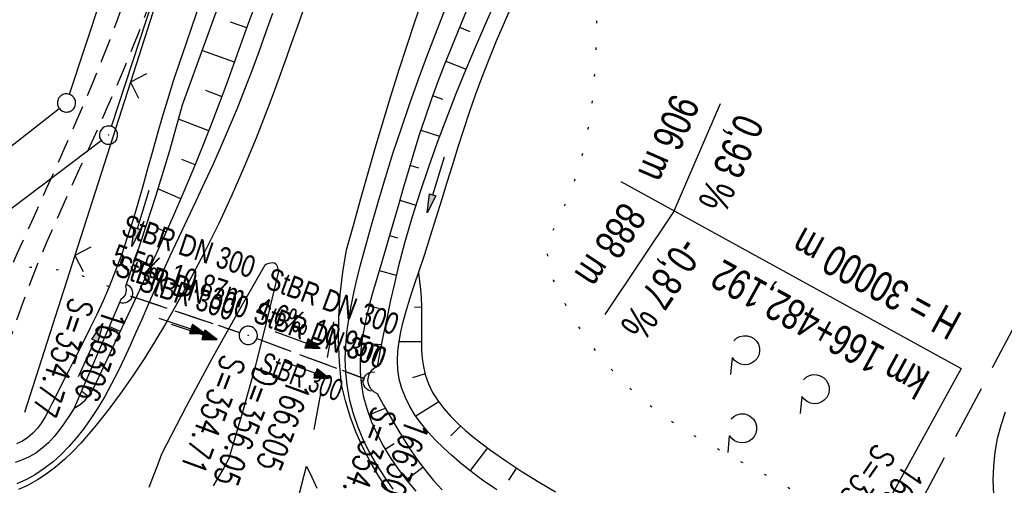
# Model space of a CAD drawing. Extents: x 509054 to 510017, y 459212 to 460305.
# Tile 11 of 63: x 509269 to 509350, y 459521 to 459559. Entities that reach past the tile are written whole.
import ezdxf
from ezdxf.enums import TextEntityAlignment as Align

# ---------------------------------------------------------------- set-up
doc = ezdxf.new("R2010")
doc.units = 0
doc.header["$LTSCALE"] = 10
doc.header["$MEASUREMENT"] = 0
for name, pattern in [('ACAD_ISO16W100', [73, 15, -6.5, 15, -6.5, 15, -7, 1, -7]), ('AUSGEZOGEN', [0]), ('LT00', [0]), ('LT02', [0.4, 0.2, -0.2]), ('LT07', [0.22, 0.02, -0.2]), ('LT11', [0.3, 0.2, -0.1]), ('LT12', [0.4, 0.3, -0.1]), ('STRICHLINIE2', [0.375, 0.25, -0.125])]:
    doc.linetypes.add(name, pattern=pattern)
doc.layers.get('0').update_dxf_attribs({"linetype": 'LT00'})
for name, color, linetype in [('--EK_FBR', 1, 'LT00'), ('--EK_Halt-Pfeil', 4, 'LT00'), ('--EK_Haltung', 7, 'STRICHLINIE2'), ('--EK_Haltung-Text', 140, 'LT00'), ('--EK_Schacht-Text', 5, 'LT00'), ('--EL_DFK_AB_L', 21, 'LT00'), ('--EL_DFK_AB_P', 7, 'LT00'), ('--EL_Halt-Pfeil', 4, 'LT00'), ('--EL_Haltung', 182, 'STRICHLINIE2'), ('--EL_Haltung-Text', 182, 'LT00'), ('-GRA-20W', 250, 'LT00'), ('BAB-KABEL', 220, 'ACAD_ISO16W100'), ('DFK_AB_L', 21, 'LT00'), ('DFK_AB_P', 7, 'LT00'), ('DFK_GZPKT', 250, 'LT00'), ('DFK_KATASTER', 250, 'LT00'), ('DL', 182, 'LT12'), ('DL_PFEIL', 201, 'LT00'), ('DL_TEXT', 182, 'LT00'), ('GEHOELZ_SYMB', 252, 'Continuous'), ('PFEIL', 140, 'AUSGEZOGEN'), ('V110_AFBR_BAB', 250, 'LT00'), ('V110_BOESCH', 250, 'LT00'), ('V110_BOSCHUNG', 250, 'LT00'), ('V110_ERDWEG', 250, 'LT11'), ('V110_GEHOELZ', 250, 'LT07'), ('V110_GRABEN', 250, 'LT00'), ('V110_KA_PRUF', 182, 'LT00'), ('V110_LD_MARK', 250, 'LT00'), ('V110_LG_MARK', 250, 'LT02'), ('V110_UK_DURCH', 182, 'LT00'), ('V110_ZAUN', 40, 'LT00')]:
    doc.layers.add(name, color=color, linetype=linetype)
doc.styles.add('Beschrift', font='ARIAL.TTF')
doc.styles.add('Haltungsbeschriftung', font='ARIAL.TTF', dxfattribs={"width": 0.75})
doc.styles.add('schachtbeschriftung', font='romans.shx', dxfattribs={"width": 0.75, "height": 2})

# ---------------------------------------------------------------- blocks, each defined once
blk = doc.blocks.new('SYMB7010')
at = {"color": 0, "linetype": 'ByBlock'}
for points in [[(-0.031408, 0.499213), (-0.093728, 0.49134), (-0.15457, 0.475719), (-0.212975, 0.452595), (-0.268021, 0.422333), (-0.31884, 0.385411), (-0.36463, 0.342411), (-0.40467, 0.29401), (-0.438329, 0.240973), (-0.465074, 0.184136), (-0.484486, 0.124395), (-0.496256, 0.062692), (-0.5002, 0)], [(-0.5002, 0), (-0.496256, -0.062692), (-0.484486, -0.124395), (-0.465075, -0.184136), (-0.438329, -0.240973), (-0.404671, -0.29401), (-0.36463, -0.342411), (-0.31884, -0.385411), (-0.268021, -0.422333), (-0.212975, -0.452595), (-0.154571, -0.475719), (-0.093728, -0.49134), (-0.031408, -0.499213), (0.031408, -0.499213)], [(0.5002, 0), (0.496256, 0.062692), (0.484485, 0.124395), (0.465074, 0.184136), (0.438329, 0.240973), (0.40467, 0.29401), (0.36463, 0.342411), (0.31884, 0.385411), (0.268021, 0.422333), (0.212975, 0.452595), (0.15457, 0.475719), (0.093728, 0.49134), (0.031408, 0.499213), (-0.031408, 0.499213)], [(0.031408, -0.499213), (0.093728, -0.491341), (0.15457, -0.475719), (0.212975, -0.452595), (0.268021, -0.422333), (0.31884, -0.385411), (0.36463, -0.342411), (0.404671, -0.294011), (0.438329, -0.240974), (0.465075, -0.184136), (0.484486, -0.124395), (0.496256, -0.062692), (0.500201, 0)]]:
    blk.add_lwpolyline(points, dxfattribs=at)
blk = doc.blocks.new('SYMB0003')
at = {"color": 0, "linetype": 'ByBlock'}
for p, q in [((-0.015712, 0), (0.010166, 0.012015)), ((0, -0.021257), (-0.015712, 0)), ((0.010166, 0.012015), (0, -0.021257))]:
    blk.add_line(p, q, dxfattribs=at)
for points in [[(-0.031395, 0.499013), (-0.093691, 0.491144), (-0.154509, 0.475528), (-0.21289, 0.452414), (-0.267913, 0.422164), (-0.318712, 0.385257), (-0.364484, 0.342274), (-0.404509, 0.293893), (-0.438154, 0.240877), (-0.464888, 0.184062), (-0.484292, 0.124345), (-0.496058, 0.062667), (-0.5, 0)], [(-0.5, 0), (-0.496058, -0.062667), (-0.484292, -0.124345), (-0.464888, -0.184062), (-0.438154, -0.240877), (-0.404509, -0.293893), (-0.364485, -0.342274), (-0.318712, -0.385257), (-0.267914, -0.422164), (-0.21289, -0.452414), (-0.154509, -0.475529), (-0.093691, -0.491144), (-0.031395, -0.499014), (0.031395, -0.499014)], [(0.5, 0), (0.496057, 0.062667), (0.484292, 0.124345), (0.464888, 0.184062), (0.438153, 0.240877), (0.404509, 0.293893), (0.364484, 0.342274), (0.318712, 0.385257), (0.267913, 0.422164), (0.21289, 0.452414), (0.154509, 0.475528), (0.093691, 0.491144), (0.031395, 0.499013), (-0.031395, 0.499013)], [(0.031395, -0.499014), (0.093691, -0.491144), (0.154509, -0.475529), (0.21289, -0.452414), (0.267914, -0.422164), (0.318712, -0.385257), (0.364485, -0.342274), (0.404509, -0.293893), (0.438154, -0.240877), (0.464889, -0.184062), (0.484292, -0.124345), (0.496058, -0.062667), (0.5, 0)]]:
    blk.add_lwpolyline(points, dxfattribs=at)
blk = doc.blocks.new('GEHOELZ_SYMB')
at = {"layer": 'GEHOELZ_SYMB'}
blk.add_line((0, 0), (1.4, 0), dxfattribs=at)
blk.add_lwpolyline([(-1.388, 0.017), (-1.612, 0.221), (-1.778, 0.474), (-1.876, 0.761), (-1.898, 1.063), (-1.844, 1.361), (-1.718, 1.636), (-1.526, 1.87), (-1.282, 2.05), (-1, 2.162), (-0.7, 2.2), (-0.4, 2.162), (-0.118, 2.05), (0.126, 1.87), (0.318, 1.636), (0.444, 1.361), (0.498, 1.063), (0.476, 0.761), (0.378, 0.474), (0.212, 0.221), (-0.012, 0.017)], dxfattribs=at)
blk = doc.blocks.new('Pfreil3')
at = {"layer": 'PFEIL'}
blk.add_hatch(color=256, dxfattribs=at).paths.add_polyline_path([(-1.549, 0.273), (-1.549, -0.273), (0, 0)])
for p, q in [((-1.549, 0), (-4.831, 0)), ((-1.549, -0.273), (-1.549, 0.273)), ((-1.549, 0.273), (0, 0)), ((0, 0), (-1.549, -0.273))]:
    blk.add_line(p, q, dxfattribs=at)
blk = doc.blocks.new('SYMB1107')
at = {"color": 0, "linetype": 'ByBlock'}
for points in [[(-0.2, 0), (-0.196157, 0.039018), (-0.184776, 0.076537), (-0.166294, 0.111114), (-0.141421, 0.141421), (-0.111114, 0.166294), (-0.076537, 0.184776), (-0.039018, 0.196157), (0, 0.2)], [(0, 0.2), (0.039018, 0.196157), (0.076537, 0.184776), (0.111114, 0.166294), (0.141421, 0.141421), (0.166294, 0.111114), (0.184776, 0.076537), (0.196157, 0.039018), (0.2, 0)]]:
    blk.add_lwpolyline(points, dxfattribs=at)
blk = doc.blocks.new('SYMB0024')
at = {"color": 0, "linetype": 'ByBlock'}
for p, q in [((-0.5, 0.5), (0, 0)), ((0, 0), (0.5, 0.5))]:
    blk.add_line(p, q, dxfattribs=at)
blk = doc.blocks.new('SYMB0070')
at = {"color": 0, "linetype": 'ByBlock'}
for p, q in [((-0.5, 0), (0.2, 0)), ((0.5, 0), (0.2, 0.1)), ((0.2, 0.1), (0.2, 0)), ((0.468, 0), (0.21, 0.086)), ((0.21, 0.086), (0.21, -0.086)), ((0.21, -0.086), (0.468, 0)), ((0.22, -0.072), (0.437, 0)), ((0.23, -0.058), (0.405, 0)), ((0.24, -0.045), (0.374, 0)), ((0.342, 0), (0.25, 0.031)), ((0.25, 0.031), (0.25, -0.031)), ((0.25, -0.031), (0.342, 0)), ((0.26, -0.017), (0.31, 0)), ((0.27, -0.003), (0.279, 0))]:
    blk.add_line(p, q, dxfattribs=at)
for points in [[(0.2, 0), (0.2, -0.1), (0.5, 0)], [(0.437, 0), (0.22, 0.072), (0.22, -0.072)], [(0.405, 0), (0.23, 0.058), (0.23, -0.058)], [(0.374, 0), (0.24, 0.045), (0.24, -0.045)], [(0.31, 0), (0.26, 0.017), (0.26, -0.017)], [(0.279, 0), (0.27, 0.003), (0.27, -0.003)]]:
    blk.add_lwpolyline(points, dxfattribs=at)

msp = doc.modelspace()

# ---------------------------------------------------------------- linework, layer by layer
at = {"layer": '--EK_FBR'}
for points in [[(509305.69, 459563.256), (509302.937, 459556.064), (509302.187, 459554.064), (509301.468, 459552.059), (509300.778, 459550.046), (509300.114, 459548.023), (509299.474, 459545.986), (509298.857, 459543.932), (509298.261, 459541.859), (509297.682, 459539.763), (509297.394, 459538.683), (509297.119, 459537.599), (509296.864, 459536.51), (509296.636, 459535.42), (509296.445, 459534.329), (509296.298, 459533.239), (509296.202, 459532.152), (509296.166, 459531.069), (509296.198, 459529.991), (509296.305, 459528.921), (509296.51, 459527.782), (509296.806, 459526.656), (509297.184, 459525.546), (509297.64, 459524.455), (509298.166, 459523.386), (509298.756, 459522.342), (509299.404, 459521.325), (509300.103, 459520.338)], [(509290.199, 459559.489), (509289.637, 459557.92), (509289.068, 459556.353), (509288.488, 459554.791), (509287.894, 459553.236), (509287.282, 459551.688), (509286.647, 459550.15), (509285.986, 459548.618), (509285.305, 459547.096), (509284.607, 459545.579), (509283.899, 459544.067), (509283.185, 459542.557), (509282.47, 459541.046), (509281.76, 459539.532), (509281.06, 459538.012), (509280.374, 459536.484), (509279.904, 459535.406), (509279.437, 459534.327), (509278.968, 459533.248), (509278.491, 459532.174), (509278.001, 459531.107), (509277.491, 459530.051), (509276.957, 459529.008), (509276.391, 459527.983), (509275.788, 459526.977), (509275.142, 459525.995), (509274.61, 459525.255), (509274.047, 459524.538), (509273.449, 459523.85), (509272.814, 459523.2), (509272.139, 459522.593), (509271.421, 459522.037), (509270.704, 459521.565), (509269.952, 459521.145), (509269.171, 459520.78)], [(509280.057, 459520.518), (509280.413, 459521.437), (509280.758, 459522.347), (509281.099, 459523.252), (509283.136, 459527.193), (509285.233, 459531.102), (509287.39, 459534.979), (509289.606, 459538.822)], [(509289.606, 459538.822), (509289.826, 459538.915), (509290.035, 459538.987), (509290.222, 459539.018), (509290.377, 459538.986), (509290.492, 459538.878), (509290.575, 459538.708), (509290.636, 459538.496), (509290.687, 459538.264)], [(509290.687, 459538.264), (509289.774, 459534.387), (509288.792, 459530.528), (509287.74, 459526.687), (509286.619, 459522.866), (509286.189, 459522.113), (509285.757, 459521.367), (509285.321, 459520.631)]]:
    msp.add_lwpolyline(points, dxfattribs=at)
at = {"layer": '--EK_Haltung'}
for p, q in [((509278.608, 459536.226), (509287.494, 459533.246)), ((509288.908, 459532.746), (509297.767, 459529.455))]:
    msp.add_line(p, q, dxfattribs=at)
at = {"layer": '--EL_DFK_AB_L'}
for p, q in [((509276.944, 459550.201), (509307.566, 459643.357)), ((509248.02, 459527.901), (509276.111, 459549.038))]:
    msp.add_line(p, q, dxfattribs=at)
at = {"layer": '--EL_Haltung'}
for p, q in [((509278.608, 459536.226), (509287.494, 459533.246)), ((509288.908, 459532.746), (509297.767, 459529.455))]:
    msp.add_line(p, q, dxfattribs=at)
at = {"layer": '-GRA-20W'}
for q in [(509327.068, 459552.081), (509317.537, 459534.72)]:
    msp.add_line((509323.241, 459543.259), q, dxfattribs=at)
at = {"layer": '-GRA-20W', "flags": 128}
msp.add_lwpolyline([(509318.858, 459545.665), (509346.868, 459530.294), (509337.014, 459512.338), (509369.894, 459494.295)], dxfattribs=at)
at = {"layer": 'BAB-KABEL', "ltscale": 0.03, "flags": 128}
msp.add_lwpolyline([(509756.483, 460164.921), (509747.182, 460153.37), (509734.689, 460137.244), (509730.907, 460132.09), (509733.129, 460114.536), (509731.409, 460108.008), (509724.523, 460095.604), (509711.28, 460076.685), (509698.025, 460055.678), (509688.568, 460043.653), (509672.718, 460022.088), (509664.467, 460011.266), (509651.04, 459989.759), (509640.382, 459973.096), (509628.843, 459955.498), (509618.698, 459940.552), (509581.789, 459885.116), (509566.288, 459862.507), (509548.446, 459837.862), (509521.661, 459802.421), (509508.018, 459785.379), (509484.638, 459767.233), (509465.746, 459752.551), (509478.238, 459736.448), (509483.937, 459724.142), (509476.568, 459711.775), (509463.243, 459689.908), (509453.703, 459672.981), (509444.321, 459655.82), (509438.096, 459644.673), (509430.158, 459631.549), (509426.037, 459631.795), (509415.741, 459631.611), (509407.454, 459627.741), (509394.402, 459620.945), (509385.21, 459598.169), (509379.328, 459586.045), (509371.381, 459571.601), (509340.84, 459514.202), (509327.412, 459490.839), (509320.978, 459490.839), (509314.627, 459476.818), (509274.625, 459384.823), (509271.134, 459376.67)], dxfattribs=at)
at = {"layer": 'DFK_AB_L'}
for p, q in [((509276.944, 459550.201), (509307.566, 459643.357)), ((509248.02, 459527.901), (509276.111, 459549.038))]:
    msp.add_line(p, q, dxfattribs=at)
at = {"layer": 'DFK_KATASTER'}
for p, q in [((509273.486, 459552.852), (509303.735, 459644.407)), ((509243.752, 459529.19), (509272.658, 459551.679))]:
    msp.add_line(p, q, dxfattribs=at)
at = {"layer": 'DL'}
for p, q in [((509278.654, 459536.211), (509287.494, 459533.246)), ((509288.906, 459532.746), (509297.715, 459529.46))]:
    msp.add_line(p, q, dxfattribs=at)
at = {"layer": 'V110_AFBR_BAB'}
for points in [[(509305.69, 459563.256), (509302.937, 459556.064), (509302.187, 459554.064), (509301.468, 459552.059), (509300.778, 459550.046), (509300.114, 459548.023), (509299.474, 459545.986), (509298.857, 459543.932), (509298.261, 459541.859), (509297.682, 459539.763), (509297.394, 459538.683), (509297.119, 459537.599), (509296.864, 459536.51), (509296.636, 459535.42), (509296.445, 459534.329), (509296.298, 459533.239), (509296.202, 459532.152), (509296.166, 459531.069), (509296.198, 459529.991), (509296.305, 459528.921), (509296.51, 459527.782), (509296.806, 459526.656), (509297.184, 459525.546), (509297.64, 459524.455), (509298.166, 459523.386), (509298.756, 459522.342), (509299.404, 459521.325), (509300.103, 459520.338)], [(509290.199, 459559.489), (509289.637, 459557.92), (509289.068, 459556.353), (509288.488, 459554.791), (509287.894, 459553.236), (509287.282, 459551.688), (509286.647, 459550.15), (509285.986, 459548.618), (509285.305, 459547.096), (509284.607, 459545.579), (509283.899, 459544.067), (509283.185, 459542.557), (509282.47, 459541.046), (509281.76, 459539.532), (509281.06, 459538.012), (509280.374, 459536.484), (509279.904, 459535.406), (509279.437, 459534.327), (509278.968, 459533.248), (509278.491, 459532.174), (509278.001, 459531.107), (509277.491, 459530.051), (509276.957, 459529.008), (509276.391, 459527.983), (509275.788, 459526.977), (509275.142, 459525.995), (509274.61, 459525.255), (509274.047, 459524.538), (509273.449, 459523.85), (509272.814, 459523.2), (509272.139, 459522.593), (509271.421, 459522.037), (509270.704, 459521.565), (509269.952, 459521.145), (509269.171, 459520.78)], [(509280.057, 459520.518), (509280.413, 459521.437), (509280.758, 459522.347), (509281.099, 459523.252), (509283.136, 459527.193), (509285.233, 459531.102), (509287.39, 459534.979), (509289.606, 459538.822)], [(509289.606, 459538.822), (509289.826, 459538.915), (509290.035, 459538.987), (509290.222, 459539.018), (509290.377, 459538.986), (509290.492, 459538.878), (509290.575, 459538.708), (509290.636, 459538.496), (509290.687, 459538.264)], [(509290.687, 459538.264), (509289.774, 459534.387), (509288.792, 459530.528), (509287.74, 459526.687), (509286.619, 459522.866), (509286.189, 459522.113), (509285.757, 459521.367), (509285.321, 459520.631)]]:
    msp.add_lwpolyline(points, dxfattribs=at)
at = {"layer": 'V110_BOESCH'}
for points in [[(509307.306, 459562.614), (509304.329, 459555.251), (509303.771, 459553.824), (509303.247, 459552.391), (509302.752, 459550.952), (509302.281, 459549.505), (509301.828, 459548.051), (509301.388, 459546.589), (509300.958, 459545.118), (509300.531, 459543.64), (509300.103, 459542.152), (509299.669, 459540.655), (509299.224, 459539.148), (509298.95, 459538.234), (509298.677, 459537.316), (509298.412, 459536.398), (509298.164, 459535.478), (509297.939, 459534.559), (509297.746, 459533.64), (509297.59, 459532.724), (509297.48, 459531.811), (509297.422, 459530.901), (509297.425, 459529.997), (509297.495, 459529.098), (509297.675, 459528.032), (509297.953, 459526.978), (509298.323, 459525.939), (509298.775, 459524.919), (509299.302, 459523.919), (509299.895, 459522.944), (509300.546, 459521.995), (509301.248, 459521.075), (509301.991, 459520.187)], [(509273.892, 459527.007), (509274.361, 459527.309), (509274.78, 459527.677), (509275.141, 459528.102), (509275.436, 459528.575), (509276.404, 459530.618), (509277.37, 459532.662), (509278.332, 459534.709), (509279.288, 459536.759), (509280.199, 459538.735), (509281.1, 459540.716), (509281.987, 459542.703), (509282.856, 459544.698), (509283.705, 459546.701), (509284.529, 459548.714), (509285.326, 459550.738), (509285.905, 459552.264), (509286.471, 459553.796), (509287.027, 459555.331), (509287.578, 459556.868), (509288.128, 459558.405), (509288.681, 459559.942)], [(509302.221, 459538.166), (509302.299, 459537.476), (509302.37, 459536.784), (509302.427, 459536.087), (509302.462, 459535.385), (509302.472, 459534.671), (509302.466, 459533.952), (509302.455, 459533.233), (509302.452, 459532.518), (509302.47, 459531.811), (509302.52, 459531.115), (509302.615, 459530.435), (509302.767, 459529.775), (509303.03, 459529.031), (509303.379, 459528.318), (509303.805, 459527.635), (509304.298, 459526.98), (509304.849, 459526.351), (509305.449, 459525.748), (509306.089, 459525.168), (509306.758, 459524.609), (509307.449, 459524.072), (509308.151, 459523.553), (509309.478, 459522.624), (509310.812, 459521.75), (509312.152, 459520.924), (509313.497, 459520.142)], [(509350.496, 459515.542), (509350.159, 459516.545), (509349.875, 459517.654), (509349.673, 459518.786), (509349.552, 459519.933), (509349.512, 459521.089), (509349.552, 459522.244), (509349.673, 459523.39), (509349.873, 459524.521), (509350.153, 459525.627), (509350.512, 459526.701)]]:
    msp.add_lwpolyline(points, dxfattribs=at)
at = {"layer": 'V110_BOSCHUNG'}
for p, q in [((509288.094, 459558.31), (509286.753, 459558.794)), ((509305.587, 459558.364), (509306.444, 459558.024)), ((509287.083, 459555.486), (509284.394, 459556.456)), ((509304.458, 459555.572), (509306.132, 459554.932)), ((509286.05, 459552.654), (509284.715, 459553.151)), ((509303.377, 459552.752), (509304.193, 459552.462)), ((509284.973, 459549.831), (509282.459, 459550.814)), ((509302.404, 459549.888), (509303.941, 459549.392)), ((509283.841, 459547.031), (509282.741, 459547.483)), ((509301.513, 459547.008), (509302.222, 459546.793)), ((509282.664, 459544.253), (509280.777, 459545.065)), ((509300.671, 459544.124), (509301.994, 459543.732)), ((509281.451, 459541.498), (509280.659, 459541.851)), ((509299.84, 459541.241), (509300.491, 459541.048)), ((509280.209, 459538.757), (509278.912, 459539.353)), ((509298.987, 459538.356), (509300.39, 459537.959)), ((509302.227, 459538.117), (509302.204, 459538.115)), ((509278.95, 459536.033), (509278.528, 459536.23)), ((509298.152, 459535.431), (509298.946, 459535.253)), ((509302.464, 459535.304), (509301.881, 459535.339)), ((509277.679, 459533.319), (509276.763, 459533.74)), ((509297.546, 459532.399), (509299.163, 459532.257)), ((509302.453, 459532.462), (509300.609, 459532.486)), ((509276.384, 459530.575), (509275.992, 459530.795)), ((509302.753, 459529.828), (509301.719, 459529.518)), ((509297.476, 459529.278), (509297.751, 459529.325)), ((509275.035, 459527.964), (509274.491, 459528.41)), ((509303.875, 459527.535), (509302.004, 459526.348)), ((509298.12, 459526.478), (509299.476, 459527.029)), ((509305.679, 459525.533), (509304.882, 459524.726)), ((509299.469, 459523.631), (509300.199, 459524.099)), ((509307.887, 459523.745), (509306.464, 459521.873)), ((509301.21, 459521.123), (509302.561, 459522.172)), ((509310.282, 459522.091), (509309.628, 459521.088))]:
    msp.add_line(p, q, dxfattribs=at)
at = {"layer": 'V110_ERDWEG', "flags": 128}
for points in [[(509459.449, 459758.305), (509457.009, 459757.135), (509454.569, 459755.968), (509452.125, 459754.807), (509449.678, 459753.656), (509447.225, 459752.518), (509444.765, 459751.396), (509442.297, 459750.293), (509439.819, 459749.213), (509437.331, 459748.159), (509435.105, 459747.244), (509432.87, 459746.349), (509430.627, 459745.473), (509428.378, 459744.612), (509426.124, 459743.765), (509423.865, 459742.928), (509421.603, 459742.1), (509419.339, 459741.279), (509417.073, 459740.461), (509414.436, 459739.51), (509411.801, 459738.558), (509409.167, 459737.602), (509406.536, 459736.637), (509403.91, 459735.661), (509401.289, 459734.671), (509398.674, 459733.664), (509396.067, 459732.635), (509393.543, 459731.614), (509391.028, 459730.567), (509388.525, 459729.493), (509386.035, 459728.39), (509383.559, 459727.255), (509381.1, 459726.086), (509378.659, 459724.882), (509376.237, 459723.638), (509372.726, 459721.744), (509369.261, 459719.764), (509365.844, 459717.7), (509362.477, 459715.555), (509359.16, 459713.33), (509356.92, 459711.762), (509354.707, 459710.156), (509352.524, 459708.511), (509350.375, 459706.825), (509348.262, 459705.096), (509346.188, 459703.323), (509344.573, 459701.886), (509342.983, 459700.423), (509341.414, 459698.935), (509339.865, 459697.427), (509338.332, 459695.899), (509336.815, 459694.355), (509335.309, 459692.797), (509333.813, 459691.227), (509332.324, 459689.647), (509330.84, 459688.061), (509329.569, 459686.695), (509328.305, 459685.323), (509327.052, 459683.943), (509325.813, 459682.551), (509324.593, 459681.145), (509323.396, 459679.723), (509322.227, 459678.281), (509321.091, 459676.818), (509319.99, 459675.329), (509318.931, 459673.814), (509317.812, 459672.106), (509316.744, 459670.366), (509315.724, 459668.594), (509314.749, 459666.794), (509313.813, 459664.969), (509312.915, 459663.122), (509312.049, 459661.256), (509311.214, 459659.373), (509310.404, 459657.476), (509309.617, 459655.568), (509308.849, 459653.652), (509308.096, 459651.731), (509307.355, 459649.807), (509306.388, 459647.265), (509305.432, 459644.724), (509304.486, 459642.184), (509303.547, 459639.644), (509302.612, 459637.105), (509301.678, 459634.566), (509300.745, 459632.028), (509299.808, 459629.491), (509298.579, 459626.18), (509297.338, 459622.871), (509296.086, 459619.564), (509294.819, 459616.261), (509293.537, 459612.962), (509292.867, 459611.254), (509292.196, 459609.546), (509291.529, 459607.836), (509290.869, 459606.124), (509290.221, 459604.409), (509289.588, 459602.689), (509288.975, 459600.963), (509288.386, 459599.229), (509287.825, 459597.487), (509287.29, 459595.724), (509286.784, 459593.951), (509286.303, 459592.171), (509285.842, 459590.384), (509285.398, 459588.592), (509284.966, 459586.796), (509284.544, 459584.997), (509284.126, 459583.196), (509283.709, 459581.394), (509283.289, 459579.592), (509282.797, 459577.515), (509282.292, 459575.442), (509281.773, 459573.373), (509281.236, 459571.31), (509280.677, 459569.253), (509280.095, 459567.204), (509279.486, 459565.165), (509278.847, 459563.136), (509278.176, 459561.118), (509277.469, 459559.114), (509276.802, 459557.325), (509276.107, 459555.546), (509275.389, 459553.776), (509274.65, 459552.013), (509273.894, 459550.257), (509273.124, 459548.505), (509272.345, 459546.757), (509271.56, 459545.011), (509270.772, 459543.266), (509269.986, 459541.52), (509269.203, 459539.773), (509268.429, 459538.022), (509267.525, 459535.941), (509266.635, 459533.854), (509265.756, 459531.762), (509264.887, 459529.668), (509264.025, 459527.57), (509263.167, 459525.471), (509262.312, 459523.371)], [(509460.302, 459756.774), (509458.095, 459755.71), (509455.888, 459754.649), (509453.679, 459753.593), (509451.466, 459752.544), (509449.249, 459751.505), (509447.028, 459750.478), (509444.8, 459749.465), (509442.564, 459748.47), (509440.321, 459747.494), (509438.068, 459746.54), (509435.829, 459745.619), (509433.581, 459744.719), (509431.326, 459743.837), (509429.065, 459742.97), (509426.798, 459742.115), (509424.528, 459741.268), (509422.255, 459740.428), (509419.982, 459739.591), (509417.709, 459738.753), (509414.712, 459737.644), (509411.718, 459736.528), (509408.728, 459735.402), (509405.743, 459734.264), (509402.762, 459733.113), (509399.787, 459731.947), (509396.819, 459730.762), (509394.579, 459729.853), (509392.346, 459728.93), (509390.119, 459727.99), (509387.901, 459727.032), (509385.692, 459726.051), (509383.496, 459725.046), (509381.312, 459724.013), (509379.143, 459722.952), (509376.99, 459721.858), (509374.088, 459720.313), (509371.218, 459718.705), (509368.383, 459717.036), (509365.583, 459715.308), (509362.818, 459713.521), (509360.09, 459711.679), (509357.949, 459710.176), (509355.833, 459708.637), (509353.747, 459707.061), (509351.691, 459705.446), (509349.671, 459703.791), (509347.687, 459702.095), (509346.071, 459700.657), (509344.479, 459699.191), (509342.91, 459697.702), (509341.361, 459696.19), (509339.829, 459694.659), (509338.311, 459693.112), (509336.806, 459691.55), (509335.31, 459689.977), (509333.821, 459688.395), (509332.337, 459686.806), (509331.088, 459685.462), (509329.844, 459684.114), (509328.61, 459682.757), (509327.39, 459681.389), (509326.188, 459680.008), (509325.008, 459678.611), (509323.854, 459677.196), (509322.731, 459675.759), (509321.643, 459674.298), (509320.593, 459672.811), (509319.475, 459671.126), (509318.408, 459669.406), (509317.387, 459667.657), (509316.41, 459665.879), (509315.475, 459664.075), (509314.577, 459662.249), (509313.715, 459660.403), (509312.884, 459658.539), (509312.083, 459656.66), (509311.307, 459654.769), (509310.555, 459652.869), (509309.823, 459650.961), (509309.107, 459649.049), (509308.363, 459647.017), (509307.632, 459644.985), (509306.91, 459642.952), (509306.194, 459640.919), (509305.481, 459638.887), (509304.768, 459636.857), (509304.05, 459634.83), (509303.326, 459632.805), (509302.592, 459630.784), (509301.844, 459628.768), (509301.054, 459626.689), (509300.249, 459624.615), (509299.433, 459622.543), (509298.608, 459620.475), (509297.777, 459618.407), (509296.944, 459616.34), (509296.111, 459614.272), (509295.281, 459612.202), (509294.529, 459610.309), (509293.786, 459608.412), (509293.057, 459606.511), (509292.343, 459604.604), (509291.651, 459602.69), (509290.982, 459600.769), (509290.342, 459598.84), (509289.733, 459596.902), (509289.216, 459595.155), (509288.724, 459593.402), (509288.254, 459591.641), (509287.803, 459589.875), (509287.367, 459588.104), (509286.942, 459586.33), (509286.526, 459584.552), (509286.115, 459582.772), (509285.705, 459580.991), (509285.294, 459579.21), (509284.842, 459577.274), (509284.38, 459575.34), (509283.906, 459573.41), (509283.417, 459571.484), (509282.91, 459569.563), (509282.38, 459567.65), (509281.826, 459565.746), (509281.244, 459563.851), (509280.631, 459561.967), (509279.984, 459560.096), (509279.299, 459558.239), (509278.662, 459556.611), (509277.998, 459554.992), (509277.312, 459553.382), (509276.608, 459551.779), (509275.892, 459550.18), (509275.167, 459548.584), (509274.439, 459546.989), (509273.713, 459545.393), (509272.993, 459543.795), (509272.283, 459542.193), (509271.589, 459540.585), (509270.916, 459538.97), (509270.267, 459537.344), (509269.622, 459535.642), (509269.005, 459533.929), (509268.413, 459532.206), (509267.84, 459530.477), (509267.284, 459528.741), (509266.739, 459527), (509266.203, 459525.256), (509265.67, 459523.511)]]:
    msp.add_lwpolyline(points, dxfattribs=at)
at = {"layer": 'V110_GEHOELZ', "flags": 128}
for points in [[(509365.001, 459516.997), (509355.173, 459510.692), (509354.321, 459510.224), (509353.455, 459509.897), (509352.575, 459509.702), (509351.684, 459509.629), (509350.781, 459509.671), (509349.867, 459509.819), (509348.945, 459510.062), (509348.014, 459510.393), (509347.077, 459510.802), (509346.133, 459511.281), (509345.184, 459511.82), (509344.231, 459512.411), (509343.275, 459513.045), (509342.316, 459513.713), (509341.357, 459514.405), (509340.398, 459515.113), (509339.439, 459515.828), (509338.483, 459516.542), (509337.53, 459517.244), (509336.58, 459517.927), (509335.636, 459518.58), (509334.557, 459519.288), (509333.488, 459519.953), (509332.428, 459520.581), (509331.379, 459521.178), (509330.342, 459521.751), (509329.318, 459522.306), (509328.308, 459522.849), (509327.312, 459523.388), (509326.332, 459523.928), (509325.369, 459524.476), (509324.423, 459525.038), (509323.496, 459525.621), (509322.589, 459526.231), (509321.702, 459526.874), (509320.837, 459527.557), (509319.804, 459528.458), (509318.81, 459529.426), (509317.856, 459530.457), (509316.946, 459531.55), (509316.085, 459532.701), (509315.276, 459533.907), (509314.522, 459535.165), (509313.826, 459536.473), (509313.566, 459537.012), (509313.328, 459537.556), (509313.124, 459538.104), (509312.967, 459538.654), (509312.868, 459539.203), (509312.841, 459539.75), (509312.893, 459540.299), (509313.017, 459540.845), (509313.196, 459541.389), (509313.417, 459541.931), (509313.665, 459542.473), (509313.926, 459543.015), (509314.186, 459543.559), (509314.731, 459544.826), (509315.197, 459546.105), (509315.59, 459547.396), (509315.917, 459548.697), (509316.184, 459550.008), (509316.397, 459551.327), (509316.562, 459552.654), (509316.687, 459553.986), (509316.777, 459555.324), (509316.84, 459556.665), (509316.881, 459558.01), (509316.906, 459559.356), (509316.923, 459560.703), (509316.937, 459562.05), (509316.956, 459563.395), (509316.984, 459564.738), (509317.03, 459566.077), (509317.099, 459567.411), (509317.198, 459568.74), (509317.332, 459570.061), (509317.509, 459571.375), (509317.786, 459572.947), (509318.128, 459574.507), (509318.531, 459576.054), (509318.99, 459577.59), (509319.5, 459579.114), (509320.055, 459580.628), (509320.651, 459582.132), (509321.283, 459583.625), (509321.944, 459585.11), (509322.631, 459586.586), (509323.338, 459588.054), (509324.06, 459589.514), (509324.792, 459590.966), (509325.529, 459592.412), (509326.434, 459594.177), (509327.336, 459595.936), (509328.233, 459597.69), (509329.124, 459599.444), (509330.006, 459601.199), (509330.878, 459602.959), (509331.737, 459604.727), (509332.58, 459606.505), (509333.407, 459608.296), (509334.214, 459610.103), (509335.001, 459611.929), (509335.472, 459613.058), (509335.94, 459614.191), (509336.411, 459615.323), (509336.889, 459616.45), (509337.381, 459617.568), (509337.893, 459618.672), (509338.428, 459619.757), (509338.994, 459620.821), (509339.596, 459621.857), (509340.238, 459622.862), (509340.928, 459623.832), (509341.74, 459624.846), (509342.61, 459625.816), (509343.534, 459626.742), (509344.507, 459627.629), (509345.526, 459628.478), (509346.586, 459629.292), (509347.683, 459630.073), (509348.812, 459630.824), (509349.969, 459631.547), (509351.147, 459632.243), (509352.347, 459632.907), (509353.566, 459633.533), (509354.802, 459634.115), (509356.052, 459634.646), (509357.315, 459635.119), (509358.587, 459635.529), (509359.868, 459635.868), (509361.153, 459636.13), (509362.442, 459636.308), (509363.732, 459636.397), (509365.02, 459636.389), (509366.226, 459636.29), (509367.427, 459636.106), (509368.622, 459635.843), (509369.809, 459635.507), (509370.986, 459635.104), (509372.151, 459634.64), (509373.304, 459634.121), (509374.442, 459633.552), (509375.563, 459632.94), (509376.667, 459632.291), (509377.751, 459631.61), (509378.815, 459630.904), (509380.267, 459629.88), (509381.678, 459628.821), (509383.051, 459627.729), (509384.389, 459626.606), (509385.695, 459625.456), (509386.972, 459624.281), (509388.224, 459623.085), (509389.453, 459621.869), (509390.664, 459620.636), (509391.858, 459619.39), (509393.04, 459618.133), (509394.212, 459616.868), (509395.377, 459615.597), (509396.54, 459614.323)], [(509276.761, 459536.998), (509276.162, 459537.261), (509275.56, 459537.515), (509274.954, 459537.752), (509274.34, 459537.964), (509273.393, 459538.223), (509272.426, 459538.41), (509271.445, 459538.529), (509270.453, 459538.584), (509269.454, 459538.582), (509268.452, 459538.527), (509267.452, 459538.422), (509266.457, 459538.274), (509265.933, 459538.178), (509265.416, 459538.064), (509264.91, 459537.924), (509264.418, 459537.751), (509263.945, 459537.538), (509263.466, 459537.263), (509263.01, 459536.943), (509262.577, 459536.588), (509262.163, 459536.206), (509261.766, 459535.807), (509261.109, 459535.087), (509260.49, 459534.344), (509259.901, 459533.581), (509259.331, 459532.8), (509258.773, 459532.005), (509258.216, 459531.197), (509257.652, 459530.379), (509257.298, 459529.877), (509256.936, 459529.382), (509256.56, 459528.904), (509256.168, 459528.454), (509255.756, 459528.039), (509255.321, 459527.672), (509254.659, 459527.243), (509253.949, 459526.919), (509253.195, 459526.693), (509252.403, 459526.556), (509251.578, 459526.5), (509250.725, 459526.518), (509249.849, 459526.6), (509248.955, 459526.739), (509248.048, 459526.928), (509247.134, 459527.157), (509246.217, 459527.419), (509245.303, 459527.705), (509244.396, 459528.008), (509243.502, 459528.32), (509242.026, 459528.85), (509240.595, 459529.379), (509239.202, 459529.906), (509237.842, 459530.426), (509236.509, 459530.939), (509235.194, 459531.441), (509233.894, 459531.931), (509232.601, 459532.407), (509231.308, 459532.866), (509230.01, 459533.306), (509228.701, 459533.724), (509227.152, 459534.184), (509225.581, 459534.616), (509223.99, 459535.023), (509222.382, 459535.41), (509220.76, 459535.78), (509219.125, 459536.137), (509217.48, 459536.485), (509215.829, 459536.829), (509214.172, 459537.171), (509212.513, 459537.516), (509210.854, 459537.867), (509209.197, 459538.228), (509207.545, 459538.604), (509205.901, 459538.998), (509203.732, 459539.553), (509201.578, 459540.143), (509199.439, 459540.764), (509197.312, 459541.413), (509195.195, 459542.085), (509193.088, 459542.778), (509190.988, 459543.488), (509188.894, 459544.211), (509186.803, 459544.943), (509184.715, 459545.681), (509182.628, 459546.42), (509180.54, 459547.158), (509178.449, 459547.891), (509173.972, 459549.427), (509169.477, 459550.923), (509164.966, 459552.379), (509160.441, 459553.795), (509155.903, 459555.172), (509151.353, 459556.51), (509148.688, 459557.275), (509146.021, 459558.029), (509143.353, 459558.777), (509140.683, 459559.52), (509138.013, 459560.262), (509135.344, 459561.006), (509132.677, 459561.754), (509130.012, 459562.511), (509127.351, 459563.278), (509124.693, 459564.058), (509121.852, 459564.912), (509119.017, 459565.782), (509116.185, 459566.667), (509113.357, 459567.563), (509110.531, 459568.469), (509107.708, 459569.382), (509104.886, 459570.301), (509102.065, 459571.221)]]:
    msp.add_lwpolyline(points, dxfattribs=at)
at = {"layer": 'V110_GRABEN'}
for points in [[(509293.378, 459583.486), (509286.54, 459562.406), (509282.774, 459551.966), (509281.717, 459548.196), (509280.585, 459544.448), (509279.377, 459540.723), (509278.095, 459537.024), (509278.146, 459536.802), (509278.14, 459536.574), (509278.078, 459536.355), (509277.92, 459536.133), (509277.71, 459535.961), (509273.892, 459527.007), (509273.493, 459526.4), (509273.086, 459525.803), (509272.666, 459525.226), (509272.226, 459524.678), (509271.759, 459524.171), (509271.258, 459523.714), (509270.718, 459523.317), (509270.188, 459523.013), (509269.625, 459522.76), (509269.034, 459522.55)], [(509284.122, 459560.017), (509283.592, 459558.5), (509283.064, 459556.98), (509282.544, 459555.456), (509282.038, 459553.924), (509281.552, 459552.383), (509281.128, 459550.971), (509280.719, 459549.553), (509280.32, 459548.13), (509279.923, 459546.708), (509279.524, 459545.288), (509279.117, 459543.874), (509278.696, 459542.468), (509278.255, 459541.075), (509277.79, 459539.697), (509277.294, 459538.337), (509276.761, 459536.998), (509276.268, 459535.861), (509275.749, 459534.735), (509275.207, 459533.616), (509274.647, 459532.497), (509274.073, 459531.373), (509273.491, 459530.236), (509272.904, 459529.082), (509272.317, 459527.905), (509272.051, 459527.365), (509271.78, 459526.831), (509271.495, 459526.31), (509271.19, 459525.816), (509270.857, 459525.357), (509270.489, 459524.945), (509270.079, 459524.589), (509269.625, 459524.3), (509269.13, 459524.069)], [(509308.466, 459560.342), (509307.668, 459558.528), (509306.882, 459556.709), (509306.111, 459554.882), (509305.297, 459552.892), (509304.508, 459550.89), (509303.75, 459548.877), (509303.026, 459546.853), (509302.34, 459544.816), (509301.697, 459542.767), (509301.1, 459540.705), (509300.554, 459538.629), (509300.227, 459537.271), (509299.919, 459535.908), (509299.627, 459534.542), (509299.346, 459533.172), (509299.073, 459531.801), (509298.804, 459530.428), (509298.549, 459530.286), (509298.333, 459530.089), (509298.168, 459529.848), (509298.062, 459529.575), (509298.02, 459529.286), (509298.091, 459528.943), (509298.256, 459528.633), (509298.502, 459528.384), (509298.808, 459528.213), (509299.34, 459527.269), (509299.877, 459526.329), (509300.422, 459525.398), (509300.982, 459524.483), (509301.56, 459523.587), (509302.162, 459522.715), (509302.791, 459521.872), (509303.453, 459521.063), (509304.151, 459520.293)], [(509308.673, 459520.285), (509307.494, 459521.102), (509306.328, 459521.978), (509305.622, 459522.546), (509304.93, 459523.137), (509304.259, 459523.75), (509303.617, 459524.386), (509303.014, 459525.044), (509302.456, 459525.723), (509301.952, 459526.423), (509301.511, 459527.143), (509301.139, 459527.882), (509300.845, 459528.64), (509300.637, 459529.416), (509300.524, 459530.169), (509300.488, 459530.937), (509300.52, 459531.716), (509300.612, 459532.506), (509300.755, 459533.304), (509300.941, 459534.109), (509301.161, 459534.919), (509301.408, 459535.731), (509301.672, 459536.544), (509301.946, 459537.356), (509302.221, 459538.166), (509302.726, 459539.689), (509303.209, 459541.196), (509303.676, 459542.687), (509304.131, 459544.165), (509304.58, 459545.63), (509305.028, 459547.084), (509305.48, 459548.527), (509305.941, 459549.961), (509306.417, 459551.386), (509306.911, 459552.805), (509307.43, 459554.218), (509308.021, 459555.735), (509308.642, 459557.248), (509309.289, 459558.756), (509309.958, 459560.262)]]:
    msp.add_lwpolyline(points, dxfattribs=at)
at = {"layer": 'V110_LD_MARK'}
for points in [[(509292.894, 459560.242), (509292.335, 459558.666), (509291.776, 459557.089), (509291.213, 459555.514), (509290.643, 459553.941), (509290.063, 459552.372), (509289.468, 459550.809), (509288.856, 459549.252), (509287.879, 459546.886), (509286.852, 459544.541), (509285.774, 459542.218), (509284.645, 459539.92), (509283.464, 459537.648), (509282.231, 459535.405), (509281.391, 459533.946), (509280.524, 459532.503), (509279.629, 459531.078), (509278.701, 459529.673), (509277.737, 459528.292), (509276.734, 459526.936), (509275.689, 459525.609), (509275.073, 459524.867), (509274.436, 459524.143), (509273.774, 459523.444), (509273.081, 459522.777), (509272.352, 459522.152), (509271.582, 459521.575), (509270.851, 459521.104), (509270.088, 459520.683), (509269.297, 459520.316)], [(509299.675, 459520.331), (509298.919, 459521.455), (509298.231, 459522.621), (509297.612, 459523.826), (509297.066, 459525.066), (509296.594, 459526.335), (509296.197, 459527.63), (509295.878, 459528.946), (509295.714, 459530.798), (509295.643, 459532.657), (509295.666, 459534.516), (509295.782, 459536.372), (509295.991, 459538.22), (509296.292, 459540.055), (509296.88, 459542.17), (509297.472, 459544.283), (509298.071, 459546.394), (509298.678, 459548.502), (509299.299, 459550.606), (509299.936, 459552.705), (509300.592, 459554.798), (509301.271, 459556.883), (509301.866, 459558.647), (509302.474, 459560.407)], [(509314.947, 459505.079), (509306.794, 459506.776), (509300.614, 459508.197), (509290.007, 459510.682), (509293.002, 459522.239)], [(509293.002, 459522.239), (509293.43, 459521.335), (509293.862, 459520.434)]]:
    msp.add_lwpolyline(points, dxfattribs=at)
at = {"layer": 'V110_LG_MARK', "ltscale": 1.5}
msp.add_line((509295.231, 459534.125), (509293.375, 459523.953), dxfattribs=at)
at = {"layer": 'V110_ZAUN'}
for p, q in [((509278.506, 459553.86), (509273.929, 459539.576)), ((509273.929, 459539.576), (509269.789, 459526.658))]:
    msp.add_line(p, q, dxfattribs=at)
msp.add_lwpolyline([(509283.035, 459568.159), (509282.846, 459567.406), (509278.506, 459553.86)], dxfattribs=at)

# ---------------------------------------------------------------- block references
at = {"layer": '--EK_Halt-Pfeil', "yscale": 4, "zscale": 4}
for p, xscale, rotation in [((509282.733, 459533.788), 3.999999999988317, 341.4564199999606), ((509292.989, 459530.163), 3.999999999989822, 339.6190499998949)]:
    msp.add_blockref('SYMB0070', p, dxfattribs=dict(at, xscale=xscale, rotation=rotation))
at = {"layer": '--EL_DFK_AB_P', "xscale": 1.500000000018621, "yscale": 1.5, "zscale": 1.5, "rotation": 264.7377099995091}
msp.add_blockref('SYMB0003', (509276.71, 459549.49), dxfattribs=at)
at = {"layer": '--EL_Halt-Pfeil', "yscale": 4, "zscale": 4}
for p, xscale, rotation in [((509282.733, 459533.788), 3.999999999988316, 341.4564199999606), ((509292.989, 459530.163), 3.999999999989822, 339.6190499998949)]:
    msp.add_blockref('SYMB0070', p, dxfattribs=dict(at, xscale=xscale, rotation=rotation))
at = {"layer": 'DFK_AB_P', "xscale": 1.500000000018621, "yscale": 1.5, "zscale": 1.5, "rotation": 264.7377099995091}
msp.add_blockref('SYMB0003', (509276.71, 459549.49), dxfattribs=at)
at = {"layer": 'DFK_GZPKT', "xscale": 1.500000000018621, "yscale": 1.5, "zscale": 1.5, "rotation": 264.7377099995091}
msp.add_blockref('SYMB7010', (509273.25, 459552.14), dxfattribs=at)
at = {"layer": 'DL_PFEIL', "yscale": 4, "zscale": 4}
for p, xscale, rotation in [((509283.75, 459533.303), 3.999999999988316, 341.4564199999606), ((509292.254, 459532.633), 3.999999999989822, 339.6190499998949)]:
    msp.add_blockref('SYMB0070', p, dxfattribs=dict(at, xscale=xscale, rotation=rotation))
at = {"layer": 'GEHOELZ_SYMB', "rotation": 264.7377000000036}
for p in [(509328.024, 459531.182), (509333.752, 459527.975), (509327.786, 459524.749)]:
    msp.add_blockref('GEHOELZ_SYMB', p, dxfattribs=at)
at = {"layer": 'PFEIL'}
for p, rotation in [((509302.937, 459543.083), 252.9528646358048), ((509278.636, 459540.328), 253.0244856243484), ((509276.227, 459533.997), 65.4203617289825)]:
    msp.add_blockref('Pfreil3', p, dxfattribs=dict(at, rotation=rotation))
at = {"layer": 'V110_KA_PRUF', "xscale": 1.499999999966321, "yscale": 1.5, "zscale": 1.5, "rotation": 240.5925000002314}
msp.add_blockref('SYMB0003', (509288.205, 459533.007), dxfattribs=at)
at = {"layer": 'V110_UK_DURCH', "zscale": 4}
for p, xscale, yscale, rotation in [((509277.896, 459536.465), 3.999999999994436, 4.000000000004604, 251.9171204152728), ((509298.47, 459529.194), 4.000000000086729, 4.000000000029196, 81.80714998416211)]:
    msp.add_blockref('SYMB1107', p, dxfattribs=dict(at, xscale=xscale, yscale=yscale, rotation=rotation))
at = {"layer": 'V110_ZAUN', "xscale": 2.100000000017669, "yscale": 2.099999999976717, "zscale": 2.1, "rotation": 252.233689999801}
for p in [(509278.506, 459553.86), (509273.929, 459539.576)]:
    msp.add_blockref('SYMB0024', p, dxfattribs=at)

# ---------------------------------------------------------------- texts
at = {"layer": '--EK_Haltung-Text', "style": 'Haltungsbeschriftung', "width": 0.75}
for s, rotation, p in [('StBR DN 300', -18.54358, (509277.666, 459541.293)), ('5.5‰ 10.87m', -18.54358, (509276.852, 459538.866)), ('StBR DN 300', -20.38095, (509289.541, 459536.933)), ('4.6‰ 10.95m', -20.38095, (509288.65, 459534.533))]:
    msp.add_text(s, height=1.8, rotation=rotation, dxfattribs=at).set_placement(p)
at = {"layer": '--EK_Schacht-Text', "style": 'schachtbeschriftung', "width": 0.75}
for s, rotation, p in [('S=354.77', -108.54358, (509273.608, 459536.242)), ('166306', -108.54358, (509276.338, 459535.326)), ('S=354.71', -110.38094, (509286.115, 459531.549)), ('D=356.05', -110.38094, (509288.815, 459530.546)), ('166305', -110.38094, (509291.515, 459529.543)), ('S=354.66', -110.37327, (509298.564, 459527.292)), ('166304', -110.37327, (509301.264, 459526.289)), ('S=354.46', -124.55306, (509339.893, 459524.197)), ('166319', -124.55306, (509342.265, 459522.563))]:
    msp.add_text(s, height=2, rotation=rotation, dxfattribs=at).set_placement(p)
at = {"layer": '--EL_Haltung-Text', "style": 'Haltungsbeschriftung', "width": 0.75}
for rotation, p in [(-18.54358, (509277.129, 459537.959)), (-20.38095, (509288.497, 459534.161))]:
    msp.add_text('StBR DN 300', height=1.8, rotation=rotation, dxfattribs=at).set_placement(p)
at = {"layer": '-GRA-20W', "style": 'Beschrift', "width": 0.75}
msp.add_text('906 m', height=2.5, rotation=246.55091, dxfattribs=at).set_placement((509322.52, 459545.366), align=Align.TOP_RIGHT)
msp.add_text('0,93 %', height=2.5, rotation=246.55091, dxfattribs=at).set_placement((509325.162, 459543.917), align=Align.RIGHT)
for s, rotation, p in [('888 m', 236.25463, (509321.085, 459542.732)), ('H = 30000 m', 151.24304, (509345.88, 459532.547))]:
    msp.add_text(s, height=2.5, rotation=rotation, dxfattribs=at).set_placement(p, align=Align.TOP_LEFT)
for s, rotation, p in [('-0,87 %', 236.25463, (509323.725, 459541.283)), ('km 166+482,192', 151.24304, (509344.437, 459529.917))]:
    msp.add_text(s, height=2.5, rotation=rotation, dxfattribs=at).set_placement(p)
at = {"layer": 'DL_TEXT', "style": 'Haltungsbeschriftung'}
for rotation, width, p in [(-18.54358, 0.75, (509279.076, 459536.751)), (-20.38095, 0.65, (509288.995, 459529.988))]:
    msp.add_text('StBR 300', height=1.8, rotation=rotation, dxfattribs=dict(at, width=width)).set_placement(p)

doc.saveas('drawing.dxf')
